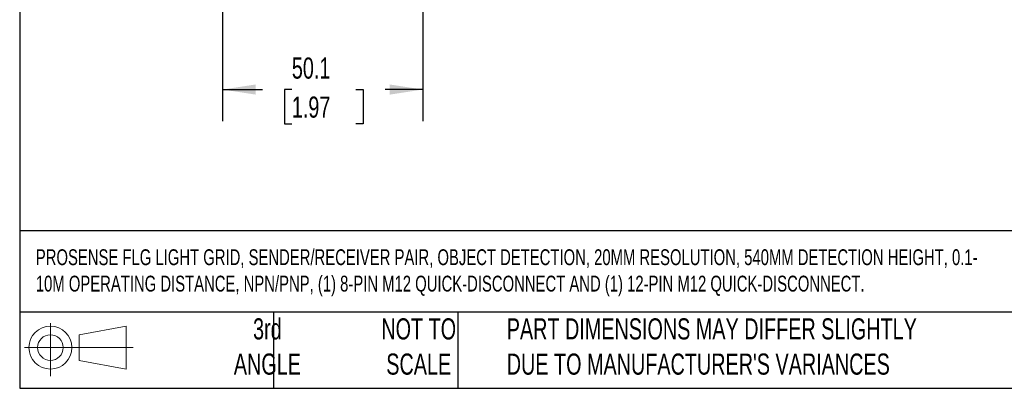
# Model space of a CAD drawing. Header units: millimetres. Extents: x 16 to 683, y 16 to 524.
# Tile 1 of 15: x 16 to 262, y 16 to 108. Entities that reach past the tile are written whole.
import ezdxf

# ---------------------------------------------------------------- set-up
doc = ezdxf.new("R2010")
doc.units = ezdxf.units.MM
doc.header["$LTSCALE"] = 2.5
doc.layers.add('DIMENSIONS', color=140, linetype='Continuous', lineweight=25)
doc.layers.add('TEXT', color=140, linetype='Continuous', lineweight=25)
doc.styles.add('SLDTEXTSTYLE0', font='TXT', dxfattribs={"width": 0.7})
doc.dimstyles.new('SLDDIMSTYLE1', dxfattribs={"dimtxt": 5.39502, "dimasz": 8.255, "dimexe": 0, "dimexo": 0.0625, "dimgap": 1.348755, "dimtad": 0, "dimtih": 1, "dimtoh": 1, "dimrnd": 1e-09, "dimzin": 12, "dimdsep": 46, "dimtxsty": 'SLDTEXTSTYLE0', "dimsah": 1, "dimcen": 0.09, "dimadec": 0, "dimazin": 3, "dimtfac": 1, "dimtofl": 0, "dimtmove": 0, "dimatfit": 3, "dimfxl": 0, "dimfrac": 2, "dimtolj": 1, "dimtzin": 12, "dimarcsym": 0})

# ---------------------------------------------------------------- blocks, each defined once
blk = doc.blocks.new('Block11')
at = {"color": 7, "linetype": 'Continuous', "lineweight": 18}
for p, q in [((6.47, 13.28), (6.47, 0)), ((13.7, 10.42), (25.44, 12.58)), ((25.44, 12.58), (25.44, 1.83)), ((13.7, 3.99), (13.7, 10.42)), ((0, 7.2), (27.18, 7.2)), ((13.7, 3.99), (25.44, 1.83))]:
    blk.add_line(p, q, dxfattribs=at)
for radius in [5.38, 3.21]:
    blk.add_circle((6.47, 7.2), radius, dxfattribs=at)
blk = doc.blocks.new('Block12')
at = {"color": 7, "linetype": 'Continuous'}
blk.add_blockref('Block11', (0, 0), dxfattribs=at)
blk = doc.blocks.new('_D_3')
at = {"layer": 'DIMENSIONS'}
for p, q in [((66.68, 135.62), (66.68, 82.78)), ((116.77, 120.62), (116.77, 82.78)), ((66.68, 90.72), (76.69, 90.72)), ((84, 90.72), (82.19, 90.72)), ((82.19, 90.72), (82.19, 82.15)), ((100.03, 90.72), (101.84, 90.72)), ((101.84, 90.72), (101.84, 82.15)), ((116.77, 90.72), (107.34, 90.72)), ((82.19, 82.15), (84, 82.15)), ((101.84, 82.15), (100.03, 82.15))]:
    blk.add_line(p, q, dxfattribs=at)
for points in [[(66.68, 90.72), (74.93, 89.45), (74.93, 91.99)], [(116.77, 90.72), (108.51, 91.99), (108.51, 89.45)]]:
    blk.add_solid(points, dxfattribs=at)
at = {"layer": 'DIMENSIONS', "char_height": 5.292, "attachment_point": 1, "style": 'SLDTEXTSTYLE0'}
for s, insert in [('50.1', (84, 98.75)), ('1.97', (84, 88.97))]:
    blk.add_mtext(s, dxfattribs=dict(at, insert=insert))

msp = doc.modelspace()

# ---------------------------------------------------------------- linework, layer by layer
at = {"layer": 'TEXT'}
for p, q in [((15.875, 523.875), (15.875, 15.875)), ((682.625, 55.315), (15.875, 55.315)), ((682.625, 34.925), (15.875, 34.925)), ((79.375, 34.925), (79.375, 15.875)), ((125.529, 34.925), (125.529, 15.875)), ((15.875, 15.875), (682.625, 15.875))]:
    msp.add_line(p, q, dxfattribs=at)

# ---------------------------------------------------------------- block references
msp.add_blockref('Block12', (17.095, 18.885), dxfattribs=at)

# ---------------------------------------------------------------- texts
at = {"layer": 'TEXT', "style": 'SLDTEXTSTYLE0'}
for s, insert, char_height, attachment_point in [('PROSENSE FLG LIGHT GRID, SENDER/RECEIVER PAIR, OBJECT DETECTION, 20MM RESOLUTION, 540MM DETECTION HEIGHT, 0.1-^J10M OPERATING DISTANCE, NPN/PNP, (1) 8-PIN M12 QUICK-DISCONNECT AND (1) 12-PIN M12 QUICK-DISCONNECT.', (19.914, 50.706), 3.96875, 1), ('3rd^JANGLE', (77.872, 33.41), 5.2917, 2), ('NOT TO^JSCALE', (115.759, 33.41), 5.29167, 2), ("PART DIMENSIONS MAY DIFFER SLIGHTLY ^JDUE TO MANUFACTURER'S VARIANCES", (137.798, 33.41), 5.29167, 1)]:
    msp.add_mtext(s, dxfattribs=dict(at, insert=insert, char_height=char_height, attachment_point=attachment_point))

# ---------------------------------------------------------------- dimensions: what is measured, and where the dimension line sits
at = {"layer": 'DIMENSIONS'}
dim = msp.add_linear_dim(base=(66.679, 90.721), p1=(116.767, 123.791), p2=(66.679, 138.791), dimstyle='SLDDIMSTYLE1', dxfattribs=at)
dim.commit()
dim.dimension.update_dxf_attribs({"geometry": '_D_3', "text_midpoint": (92.016, 90.721), "dimtype": 160})

doc.saveas('drawing.dxf')
